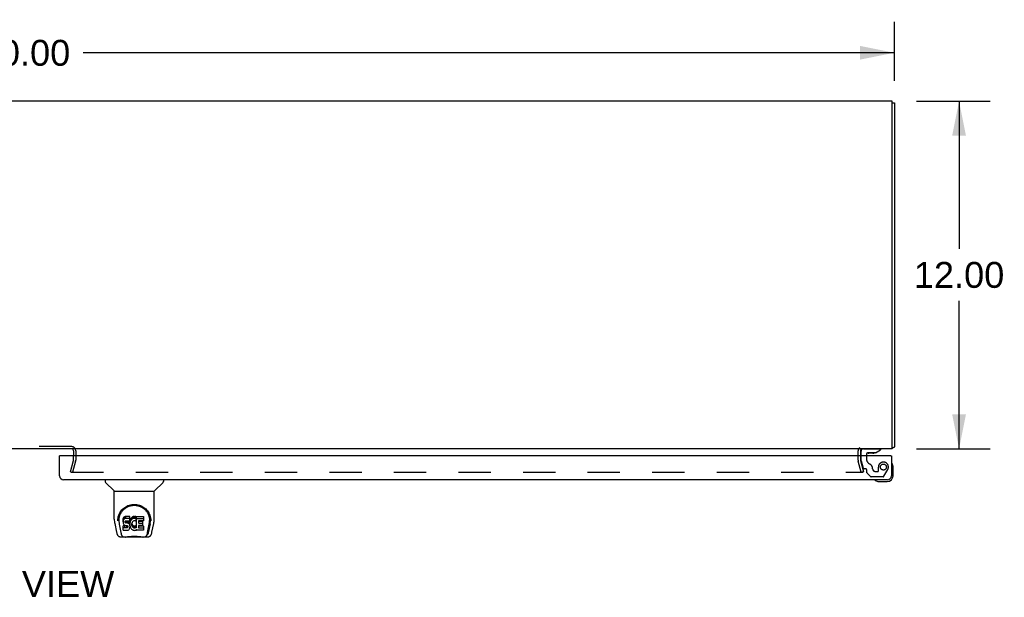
# Model space of a CAD drawing. Header units: inches. Extents: x 0 to 203, y 0 to 131.
# Tile 9 of 12: x 62 to 96, y 89 to 108. Entities that reach past the tile are written whole.
import ezdxf

# ---------------------------------------------------------------- set-up
doc = ezdxf.new("R2010")
doc.units = ezdxf.units.IN
doc.header["$LTSCALE"] = 11.137931
doc.header["$MEASUREMENT"] = 0
doc.linetypes.add('HIDDEN', pattern=[0.2, 0.1, -0.1])
doc.layers.get('0').update_dxf_attribs({"linetype": 'CONTINUOUS'})
for name, color, linetype in [('DEFAULT_2', 8, 'HIDDEN'), ('DIMENSIONS', 7, 'CONTINUOUS'), ('DOOR_ASSEMBLY_RIGHT', 7, 'CONTINUOUS')]:
    doc.layers.add(name, color=color, linetype=linetype)
doc.styles.get("Standard").update_dxf_attribs({"font": 'arial.ttf'})
doc.dimstyles.new('DIMSTYLE_1', dxfattribs={"dimtxt": 0.893417, "dimasz": 1.191223, "dimexe": 0.09, "dimexo": 0.07, "dimgap": 0.0375, "dimtad": 0, "dimtih": 1, "dimtoh": 1, "dimzin": 4, "dimdsep": 46, "dimtxsty": 'Standard', "dimblk": '_FILLED', "dimblk1": '_FILLED', "dimblk2": '_FILLED', "dimcen": 0.09, "dimazin": 1, "dimtfac": 1, "dimtdec": 3, "dimtofl": 0, "dimtmove": 0, "dimatfit": 3, "dimldrblk": '_FILLED', "dimfxl": 0, "dimtolj": 1, "dimtzin": 4, "dimarcsym": 0})

# ---------------------------------------------------------------- blocks, each defined once
blk = doc.blocks.new('_FILLED')
at = {"color": 0, "linetype": 'ByBlock'}
blk.add_solid([(0, 0), (-1, 0.2), (-1, -0.2)], dxfattribs=at)
blk = doc.blocks.new('*D1')
at = {"layer": 'DIMENSIONS', "color": 2, "linetype": 'Continuous'}
for p, q in [((32.239, 106.355), (32.239, 108.4)), ((92.239, 106.355), (92.239, 108.4)), ((32.239, 107.328), (60.231, 107.328)), ((92.239, 107.328), (64.246, 107.328))]:
    blk.add_line(p, q, dxfattribs=at)
at = {"layer": 'DIMENSIONS', "color": 2, "linetype": 'Continuous', "xscale": 1.1912225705, "yscale": 1.1912225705, "zscale": 1.1912225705, "rotation": 180}
blk.add_blockref('_FILLED', (32.239, 107.328), dxfattribs=at)
at = {"layer": 'DIMENSIONS', "color": 2, "linetype": 'Continuous', "xscale": 1.1912225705, "yscale": 1.1912225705, "zscale": 1.1912225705}
blk.add_blockref('_FILLED', (92.239, 107.328), dxfattribs=at)
at = {"layer": 'DIMENSIONS', "color": 2, "linetype": 'Continuous', "insert": (62.239, 107.774), "char_height": 0.8934, "width": 3.12198, "attachment_point": 2, "line_spacing_factor": 0.9}
blk.add_mtext('60.00', dxfattribs=at)
blk = doc.blocks.new('*D2')
at = {"layer": 'DIMENSIONS', "color": 2, "linetype": 'Continuous'}
for p, q in [((92.997, 105.664), (95.542, 105.664)), ((94.47, 105.664), (94.47, 100.558)), ((94.47, 93.664), (94.47, 98.771)), ((92.997, 93.664), (95.542, 93.664))]:
    blk.add_line(p, q, dxfattribs=at)
at = {"layer": 'DIMENSIONS', "color": 2, "linetype": 'Continuous', "xscale": 1.1912225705, "yscale": 1.1912225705, "zscale": 1.1912225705}
for p, rotation in [((94.47, 105.664), 90), ((94.47, 93.664), 270)]:
    blk.add_blockref('_FILLED', p, dxfattribs=dict(at, rotation=rotation))
at = {"layer": 'DIMENSIONS', "color": 2, "linetype": 'Continuous', "insert": (94.47, 100.111), "char_height": 0.8934, "width": 3.12198, "attachment_point": 2, "line_spacing_factor": 0.9}
blk.add_mtext('12.00', dxfattribs=at)

msp = doc.modelspace()

# ---------------------------------------------------------------- linework, layer by layer
at = {"color": 3, "linetype": 'Continuous'}
for p, q in [((92.164, 105.664), (32.314, 105.664)), ((92.164, 93.664), (92.164, 105.664)), ((92.239, 105.601), (92.239, 93.727)), ((92.164, 93.664), (32.314, 93.664)), ((63.914, 93.594), (63.914, 93.421)), ((91.064, 93.594), (91.064, 93.421))]:
    msp.add_line(p, q, dxfattribs=at)
at = {"color": 7, "linetype": 'Continuous'}
msp.add_line((92.164, 105.601), (92.239, 105.601), dxfattribs=at)
at = {"color": 3, "linetype": 'Continuous'}
for points in [[(92.195, 93.706), (92.197, 93.707), (92.198, 93.708), (92.2, 93.709), (92.202, 93.71), (92.205, 93.711), (92.207, 93.712), (92.209, 93.713), (92.212, 93.714), (92.215, 93.715), (92.217, 93.715), (92.222, 93.717)], [(92.222, 93.717), (92.224, 93.717), (92.226, 93.718), (92.228, 93.719), (92.23, 93.719), (92.232, 93.72), (92.233, 93.721), (92.235, 93.721), (92.236, 93.722), (92.237, 93.723), (92.237, 93.724), (92.238, 93.724), (92.238, 93.725), (92.239, 93.726), (92.239, 93.727)]]:
    msp.add_lwpolyline(points, dxfattribs=at)
for centre, radius, start, end in [((63.844, 93.594), 0.07, 6.4688, 90), ((91.134, 93.594), 0.07, 90, 180), ((92.094, 93.809), 0.145, 298.8685, 314.6014)]:
    msp.add_arc(centre, radius, start, end, dxfattribs=at)
at = {"color": 7, "linetype": 'Continuous'}
msp.add_arc((63.844, 93.594), 0.07, 0, 6.4688, dxfattribs=at)
at = {"layer": 'DEFAULT_2', "color": 8, "linetype": 'HIDDEN'}
for p, q in [((63.844, 93.739), (60.634, 93.739)), ((63.989, 93.594), (63.989, 93.266)), ((90.989, 93.266), (90.989, 93.594)), ((63.809, 92.871), (63.912, 93.255)), ((63.985, 93.236), (63.882, 92.852)), ((63.914, 93.266), (63.914, 93.421)), ((91.096, 92.852), (90.993, 93.236)), ((91.064, 93.421), (91.064, 93.266)), ((91.065, 93.255), (91.168, 92.871)), ((63.809, 92.871), (63.882, 92.852)), ((63.817, 92.866), (63.817, 92.865)), ((63.817, 92.865), (63.818, 92.863)), ((63.832, 92.852), (91.147, 92.852)), ((91.168, 92.871), (91.096, 92.852))]:
    msp.add_line(p, q, dxfattribs=at)
for points in [[(63.818, 92.87), (63.817, 92.868), (63.817, 92.866), (63.817, 92.866)], [(63.818, 92.863), (63.818, 92.862), (63.819, 92.86), (63.819, 92.859), (63.82, 92.857), (63.821, 92.856), (63.823, 92.855), (63.824, 92.854)], [(63.832, 92.852), (63.83, 92.852), (63.829, 92.852), (63.827, 92.852), (63.826, 92.853), (63.824, 92.854)], [(91.162, 92.866), (91.162, 92.865), (91.162, 92.863), (91.162, 92.862), (91.161, 92.86), (91.16, 92.859), (91.159, 92.857), (91.158, 92.856), (91.157, 92.855), (91.156, 92.854), (91.154, 92.853), (91.152, 92.852), (91.151, 92.852), (91.149, 92.852), (91.147, 92.852)], [(91.162, 92.87), (91.162, 92.868), (91.162, 92.866), (91.162, 92.866)]]:
    msp.add_lwpolyline(points, dxfattribs=at)
for centre, radius, start, end in [((63.844, 93.594), 0.145, 0, 90), ((91.134, 93.594), 0.145, 128.7549, 180), ((63.874, 93.266), 0.04, 345, 360), ((63.874, 93.266), 0.115, 345, 360), ((91.104, 93.266), 0.115, 180, 195), ((91.104, 93.266), 0.04, 180, 195)]:
    msp.add_arc(centre, radius, start, end, dxfattribs=at)
at = {"layer": 'DOOR_ASSEMBLY_RIGHT', "color": 7, "linetype": 'Continuous'}
for p, q in [((91.091, 93.421), (91.091, 93.585)), ((91.276, 93.495), (91.276, 93.421)), ((91.584, 93.526), (91.307, 93.526)), ((91.356, 93.51), (91.355, 93.51)), ((91.496, 93.51), (91.356, 93.51)), ((91.497, 93.51), (91.496, 93.51)), ((91.584, 93.526), (91.76, 93.625)), ((91.76, 93.664), (91.76, 93.625)), ((63.454, 93.421), (63.434, 93.421)), ((92.114, 93.421), (92.134, 93.421)), ((92.148, 93.158), (92.148, 93.159)), ((92.149, 93.154), (92.148, 93.158)), ((92.194, 93.026), (92.191, 93.063)), ((92.194, 92.736), (92.194, 93.026)), ((65.005, 92.596), (65.005, 92.534)), ((65.314, 92.208), (65.017, 92.506)), ((66.704, 92.208), (67.002, 92.506)), ((67.013, 92.596), (67.013, 92.534)), ((91.569, 92.583), (91.569, 92.583)), ((91.667, 92.539), (91.705, 92.536)), ((91.705, 92.536), (91.994, 92.536)), ((65.32, 92.202), (66.698, 92.202)), ((65.32, 91.231), (65.32, 92.202)), ((66.698, 91.231), (66.698, 92.202)), ((65.335, 91.088), (65.4, 90.782)), ((65.438, 91.176), (65.438, 91.175)), ((65.445, 91.262), (65.444, 91.199)), ((65.482, 91.189), (65.482, 91.165)), ((65.491, 91.068), (65.549, 90.775)), ((65.625, 91.234), (65.623, 91.21)), ((65.623, 91.144), (65.623, 91.21)), ((65.625, 91.167), (65.623, 91.144)), ((65.623, 91.144), (65.624, 91.12)), ((65.624, 91.12), (65.628, 91.096)), ((65.63, 91.257), (65.625, 91.234)), ((65.625, 91.167), (65.625, 91.234)), ((65.63, 91.191), (65.625, 91.167)), ((65.628, 91.096), (65.636, 91.074)), ((65.639, 91.28), (65.63, 91.257)), ((65.63, 91.191), (65.63, 91.257)), ((65.639, 91.213), (65.63, 91.191)), ((65.636, 91.074), (65.649, 91.054)), ((65.653, 91.3), (65.639, 91.28)), ((65.639, 91.213), (65.639, 91.28)), ((65.653, 91.233), (65.639, 91.213)), ((65.661, 91.308), (65.653, 91.3)), ((65.653, 91.233), (65.653, 91.3)), ((65.661, 91.241), (65.653, 91.233)), ((65.671, 91.314), (65.661, 91.308)), ((65.661, 91.241), (65.661, 91.308)), ((65.671, 91.247), (65.661, 91.241)), ((65.693, 91.324), (65.671, 91.314)), ((65.671, 91.247), (65.671, 91.314)), ((65.693, 91.257), (65.671, 91.247)), ((65.716, 91.331), (65.693, 91.324)), ((65.693, 91.257), (65.693, 91.324)), ((65.716, 91.264), (65.693, 91.257)), ((65.694, 91.132), (65.695, 91.147)), ((65.695, 91.124), (65.694, 91.132)), ((65.695, 91.147), (65.697, 91.162)), ((65.695, 91.124), (65.695, 91.147)), ((65.697, 91.117), (65.695, 91.124)), ((65.697, 91.162), (65.7, 91.169)), ((65.697, 91.117), (65.697, 91.162)), ((65.702, 91.111), (65.697, 91.117)), ((65.7, 91.169), (65.706, 91.174)), ((65.702, 91.111), (65.702, 91.17)), ((65.708, 91.107), (65.702, 91.111)), ((65.706, 91.174), (65.72, 91.178)), ((65.708, 91.174), (65.707, 91.174)), ((65.722, 91.17), (65.708, 91.174)), ((65.708, 91.107), (65.708, 91.174)), ((65.722, 91.103), (65.708, 91.107)), ((65.856, 91.331), (65.716, 91.331)), ((65.716, 91.264), (65.716, 91.331)), ((65.856, 91.264), (65.716, 91.264)), ((65.72, 91.178), (65.735, 91.179)), ((65.746, 91.17), (65.722, 91.17)), ((65.722, 91.103), (65.722, 91.17)), ((65.746, 91.104), (65.722, 91.103)), ((65.735, 91.179), (65.848, 91.179)), ((65.77, 91.169), (65.746, 91.17)), ((65.746, 91.104), (65.746, 91.17)), ((65.77, 91.102), (65.746, 91.104)), ((65.794, 91.164), (65.77, 91.169)), ((65.77, 91.102), (65.77, 91.169)), ((65.794, 91.097), (65.77, 91.102)), ((65.805, 91.159), (65.794, 91.164)), ((65.794, 91.097), (65.794, 91.164)), ((65.805, 91.092), (65.794, 91.097)), ((65.814, 91.152), (65.805, 91.159)), ((65.805, 91.092), (65.805, 91.159)), ((65.814, 91.085), (65.805, 91.092)), ((65.832, 91.135), (65.814, 91.152)), ((65.814, 91.085), (65.814, 91.152)), ((65.832, 91.069), (65.814, 91.085)), ((65.845, 91.115), (65.832, 91.135)), ((65.832, 91.069), (65.832, 91.135)), ((65.845, 91.049), (65.832, 91.069)), ((65.854, 91.093), (65.845, 91.115)), ((65.845, 91.049), (65.845, 91.115)), ((65.848, 91.179), (65.853, 91.18)), ((65.853, 91.18), (65.855, 91.185)), ((65.855, 91.089), (65.854, 91.093)), ((65.854, 91.026), (65.854, 91.093)), ((65.855, 91.185), (65.856, 91.198)), ((65.86, 91.167), (65.855, 91.123)), ((65.855, 91.056), (65.855, 91.123)), ((65.86, 91.1), (65.855, 91.056)), ((65.855, 91.056), (65.856, 91.034)), ((65.857, 91.288), (65.856, 91.331)), ((65.856, 91.264), (65.856, 91.331)), ((65.857, 91.222), (65.856, 91.264)), ((65.856, 91.198), (65.857, 91.222)), ((65.857, 91.222), (65.857, 91.288)), ((65.864, 91.189), (65.86, 91.167)), ((65.86, 91.1), (65.86, 91.167)), ((65.864, 91.122), (65.86, 91.1)), ((65.87, 91.211), (65.864, 91.189)), ((65.864, 91.122), (65.864, 91.189)), ((65.87, 91.144), (65.864, 91.122)), ((65.878, 91.231), (65.87, 91.211)), ((65.87, 91.144), (65.87, 91.211)), ((65.878, 91.164), (65.87, 91.144)), ((65.889, 91.251), (65.878, 91.231)), ((65.878, 91.164), (65.878, 91.231)), ((65.889, 91.184), (65.878, 91.164)), ((65.902, 91.269), (65.889, 91.251)), ((65.889, 91.184), (65.889, 91.251)), ((65.902, 91.202), (65.889, 91.184)), ((65.917, 91.286), (65.902, 91.269)), ((65.902, 91.202), (65.902, 91.269)), ((65.917, 91.219), (65.902, 91.202)), ((65.933, 91.301), (65.917, 91.286)), ((65.917, 91.219), (65.917, 91.286)), ((65.933, 91.234), (65.917, 91.219)), ((65.929, 91.098), (65.925, 91.072)), ((65.925, 91.072), (65.925, 91.045)), ((65.926, 91.032), (65.926, 91.072)), ((65.928, 91.091), (65.929, 91.086)), ((65.932, 91.111), (65.929, 91.098)), ((65.929, 91.086), (65.939, 91.061)), ((65.929, 91.019), (65.929, 91.086)), ((65.938, 91.123), (65.932, 91.111)), ((65.951, 91.314), (65.933, 91.301)), ((65.933, 91.234), (65.933, 91.301)), ((65.951, 91.247), (65.933, 91.234)), ((65.952, 91.146), (65.938, 91.123)), ((65.939, 91.061), (65.952, 91.038)), ((65.939, 90.994), (65.939, 91.061)), ((65.972, 91.323), (65.951, 91.314)), ((65.951, 91.247), (65.951, 91.314)), ((65.972, 91.256), (65.951, 91.247)), ((65.961, 91.156), (65.952, 91.146)), ((65.971, 91.164), (65.961, 91.156)), ((65.996, 91.175), (65.971, 91.164)), ((65.994, 91.328), (65.972, 91.323)), ((65.972, 91.256), (65.972, 91.323)), ((65.994, 91.261), (65.972, 91.256)), ((66.016, 91.33), (65.994, 91.328)), ((65.994, 91.261), (65.994, 91.328)), ((66.016, 91.263), (65.994, 91.261)), ((66.009, 91.178), (65.996, 91.175)), ((66.022, 91.178), (66.009, 91.178)), ((66.016, 91.33), (66.038, 91.329)), ((66.016, 91.263), (66.016, 91.33)), ((66.038, 91.263), (66.016, 91.263)), ((66.036, 91.174), (66.022, 91.178)), ((66.048, 91.17), (66.036, 91.174)), ((66.049, 91.328), (66.038, 91.329)), ((66.038, 91.263), (66.038, 91.329)), ((66.049, 91.261), (66.038, 91.263)), ((66.06, 91.324), (66.049, 91.328)), ((66.049, 91.261), (66.049, 91.328)), ((66.06, 91.257), (66.049, 91.261)), ((66.08, 91.24), (66.054, 91.172)), ((66.079, 91.312), (66.06, 91.324)), ((66.06, 91.257), (66.06, 91.324)), ((66.079, 91.245), (66.06, 91.257)), ((66.079, 91.312), (66.079, 91.245)), ((66.08, 91.309), (66.08, 91.245)), ((66.089, 91.329), (66.326, 91.329)), ((66.089, 90.937), (66.089, 91.329)), ((66.089, 91.262), (66.326, 91.262)), ((66.159, 91.175), (66.159, 91.107)), ((66.326, 91.179), (66.163, 91.179)), ((66.163, 91.169), (66.295, 91.169)), ((66.163, 91.103), (66.295, 91.103)), ((66.299, 91.165), (66.299, 91.025)), ((66.33, 91.325), (66.33, 91.183)), ((66.47, 90.775), (66.526, 91.065)), ((66.511, 90.81), (66.564, 91.08)), ((66.526, 91.065), (66.527, 91.068)), ((66.573, 91.262), (66.574, 91.199)), ((66.58, 91.175), (66.58, 91.176)), ((66.618, 90.782), (66.683, 91.088)), ((65.626, 90.858), (65.626, 90.999)), ((65.689, 91.004), (65.63, 91.004)), ((65.63, 90.937), (65.63, 91.004)), ((65.689, 90.938), (65.63, 90.937)), ((65.63, 90.853), (65.774, 90.853)), ((65.649, 91.054), (65.665, 91.036)), ((65.665, 91.036), (65.685, 91.023)), ((65.685, 91.023), (65.696, 91.019)), ((65.75, 91.005), (65.689, 91.004)), ((65.689, 90.938), (65.689, 91.004)), ((65.75, 90.938), (65.689, 90.938)), ((65.696, 91.019), (65.708, 91.017)), ((65.708, 91.017), (65.755, 91.017)), ((65.765, 91.006), (65.75, 91.005)), ((65.75, 90.938), (65.75, 91.005)), ((65.765, 90.939), (65.75, 90.938)), ((65.755, 91.017), (65.763, 91.016)), ((65.763, 91.016), (65.77, 91.014)), ((65.772, 91.009), (65.765, 91.006)), ((65.765, 90.939), (65.765, 91.006)), ((65.772, 90.943), (65.765, 90.939)), ((65.77, 91.014), (65.776, 91.009)), ((65.773, 91.011), (65.772, 91.009)), ((65.772, 90.943), (65.772, 91.009)), ((65.777, 90.948), (65.772, 90.943)), ((65.774, 90.853), (65.786, 90.855)), ((65.776, 91.009), (65.781, 91.003)), ((65.777, 90.948), (65.777, 91.007)), ((65.787, 90.96), (65.777, 90.948)), ((65.781, 91.003), (65.787, 90.989)), ((65.786, 90.855), (65.797, 90.859)), ((65.787, 90.96), (65.787, 90.991)), ((65.787, 90.989), (65.79, 90.974)), ((65.789, 90.967), (65.787, 90.96)), ((65.789, 90.967), (65.789, 90.979)), ((65.79, 90.974), (65.789, 90.967)), ((65.797, 90.859), (65.817, 90.872)), ((65.817, 90.872), (65.834, 90.889)), ((65.834, 90.889), (65.841, 90.899)), ((65.841, 90.899), (65.846, 90.91)), ((65.854, 91.026), (65.845, 91.049)), ((65.846, 90.91), (65.855, 90.932)), ((65.86, 91.003), (65.854, 91.026)), ((65.855, 90.932), (65.861, 90.956)), ((65.856, 91.034), (65.859, 91.012)), ((65.859, 91.012), (65.864, 90.99)), ((65.863, 90.979), (65.86, 91.003)), ((65.861, 90.956), (65.863, 90.979)), ((65.863, 90.979), (65.863, 90.994)), ((65.864, 90.99), (65.871, 90.969)), ((65.871, 90.969), (65.892, 90.929)), ((65.892, 90.929), (65.905, 90.911)), ((65.905, 90.911), (65.919, 90.894)), ((65.919, 90.894), (65.936, 90.879)), ((65.925, 91.045), (65.926, 91.032)), ((65.926, 91.032), (65.929, 91.019)), ((65.929, 91.019), (65.939, 90.994)), ((65.936, 90.879), (65.954, 90.866)), ((65.939, 90.994), (65.952, 90.971)), ((65.952, 91.038), (65.961, 91.028)), ((65.952, 90.971), (65.952, 91.038)), ((65.952, 90.971), (65.961, 90.961)), ((65.954, 90.866), (65.963, 90.861)), ((65.961, 91.028), (65.971, 91.019)), ((65.961, 90.961), (65.961, 91.028)), ((65.961, 90.961), (65.971, 90.952)), ((65.963, 90.861), (65.974, 90.857)), ((65.971, 91.019), (65.982, 91.011)), ((65.971, 90.952), (65.971, 91.019)), ((65.971, 90.952), (65.982, 90.944)), ((65.974, 90.857), (65.996, 90.851)), ((65.982, 91.011), (65.995, 91.006)), ((65.982, 90.944), (65.982, 91.011)), ((65.982, 90.944), (65.995, 90.94)), ((65.995, 91.006), (66.008, 91.004)), ((65.995, 90.94), (65.995, 91.006)), ((65.995, 90.94), (66.008, 90.937)), ((65.996, 90.851), (66.018, 90.849)), ((66.008, 91.004), (66.021, 91.004)), ((66.008, 90.937), (66.008, 91.004)), ((66.008, 90.937), (66.021, 90.937)), ((66.018, 90.849), (66.04, 90.852)), ((66.021, 91.004), (66.035, 91.006)), ((66.021, 90.937), (66.021, 91.004)), ((66.021, 90.937), (66.035, 90.939)), ((66.035, 91.006), (66.047, 91.01)), ((66.035, 90.939), (66.035, 91.006)), ((66.035, 90.939), (66.047, 90.943)), ((66.04, 90.852), (66.061, 90.859)), ((66.047, 91.01), (66.06, 91.015)), ((66.047, 90.943), (66.047, 91.01)), ((66.047, 90.943), (66.06, 90.948)), ((66.06, 91.015), (66.071, 91.023)), ((66.06, 90.948), (66.06, 91.015)), ((66.06, 90.948), (66.071, 90.956)), ((66.061, 90.859), (66.08, 90.87)), ((66.071, 91.023), (66.071, 90.956)), ((66.077, 91.022), (66.089, 91.004)), ((66.077, 90.955), (66.089, 90.937)), ((66.091, 90.87), (66.08, 90.87)), ((66.08, 90.87), (66.08, 90.87)), ((66.091, 90.857), (66.091, 90.87)), ((66.326, 90.853), (66.095, 90.853)), ((66.16, 91.016), (66.16, 90.939)), ((66.295, 91.021), (66.165, 91.021)), ((66.165, 91.001), (66.326, 91.001)), ((66.165, 90.934), (66.326, 90.934)), ((66.331, 90.996), (66.331, 90.857)), ((65.524, 90.628), (65.726, 90.628)), ((65.566, 90.706), (65.559, 90.706)), ((65.568, 90.7), (65.568, 90.701)), ((65.611, 90.628), (65.605, 90.628)), ((65.611, 90.628), (65.61, 90.628)), ((66.302, 90.616), (65.716, 90.616)), ((66.293, 90.628), (66.494, 90.628)), ((66.409, 90.628), (66.407, 90.628)), ((66.45, 90.701), (66.453, 90.711)), ((66.45, 90.7), (66.45, 90.701)), ((66.459, 90.706), (66.452, 90.706))]:
    msp.add_line(p, q, dxfattribs=at)
at = {"layer": 'DOOR_ASSEMBLY_RIGHT', "color": 8, "linetype": 'HIDDEN'}
for p, q in [((91.17, 93.664), (91.76, 93.664)), ((91.091, 93.254), (91.091, 93.421)), ((91.091, 93.254), (91.16, 92.998)), ((91.276, 93.421), (91.276, 93.311)), ((91.234, 92.975), (91.19, 92.975)), ((91.293, 92.838), (91.293, 92.916)), ((91.299, 92.824), (91.414, 92.709)), ((91.577, 92.885), (91.671, 92.885)), ((91.687, 92.901), (91.687, 93.034)), ((91.874, 92.715), (92.008, 92.948)), ((91.848, 92.7), (91.435, 92.7))]:
    msp.add_line(p, q, dxfattribs=at)
at = {"layer": 'DOOR_ASSEMBLY_RIGHT', "color": 3, "linetype": 'Continuous'}
for p, q in [((63.434, 92.731), (63.434, 93.421)), ((92.114, 93.421), (63.454, 93.421)), ((92.134, 93.421), (92.134, 92.731)), ((91.999, 92.596), (63.569, 92.596))]:
    msp.add_line(p, q, dxfattribs=at)
at = {"layer": 'DOOR_ASSEMBLY_RIGHT', "color": 7, "linetype": 'Continuous'}
for points in [[(92.148, 93.159), (92.148, 93.161), (92.147, 93.161)], [(91.569, 92.583), (91.571, 92.582), (91.572, 92.582), (91.574, 92.582), (91.576, 92.581)], [(65.438, 91.189), (65.441, 91.23), (65.448, 91.28), (65.459, 91.326), (65.473, 91.371), (65.49, 91.412), (65.51, 91.452), (65.532, 91.489), (65.557, 91.524), (65.584, 91.557), (65.614, 91.587), (65.645, 91.615), (65.679, 91.641), (65.715, 91.664), (65.752, 91.685), (65.792, 91.703), (65.833, 91.719), (65.876, 91.731), (65.92, 91.739), (65.964, 91.745), (66.009, 91.746), (66.055, 91.745), (66.099, 91.739), (66.143, 91.73), (66.186, 91.718), (66.227, 91.703), (66.267, 91.685), (66.304, 91.664), (66.34, 91.641), (66.374, 91.615), (66.405, 91.587), (66.435, 91.556), (66.462, 91.523), (66.487, 91.488), (66.509, 91.451), (66.529, 91.412), (66.546, 91.37), (66.56, 91.326), (66.571, 91.279), (66.577, 91.229), (66.58, 91.189)], [(65.482, 91.189), (65.483, 91.209), (65.484, 91.233), (65.487, 91.257), (65.49, 91.281), (65.495, 91.304), (65.501, 91.328), (65.508, 91.35), (65.515, 91.372), (65.524, 91.394), (65.533, 91.415), (65.543, 91.435), (65.554, 91.455), (65.566, 91.474), (65.578, 91.492), (65.591, 91.509), (65.604, 91.526), (65.618, 91.541), (65.632, 91.556), (65.646, 91.571), (65.661, 91.584), (65.676, 91.597), (65.691, 91.609), (65.706, 91.62), (65.722, 91.631), (65.738, 91.64), (65.754, 91.65), (65.769, 91.658), (65.785, 91.666), (65.801, 91.673), (65.817, 91.679), (65.833, 91.685), (65.849, 91.691), (65.865, 91.696), (65.881, 91.7), (65.897, 91.704), (65.913, 91.707), (65.929, 91.71), (65.945, 91.712), (65.961, 91.713), (65.977, 91.715), (65.992, 91.715), (66.008, 91.716), (66.024, 91.715), (66.04, 91.715), (66.056, 91.714), (66.072, 91.712), (66.088, 91.71), (66.104, 91.707), (66.12, 91.704), (66.136, 91.7), (66.152, 91.696), (66.168, 91.691), (66.184, 91.686), (66.2, 91.68), (66.216, 91.673), (66.232, 91.666), (66.248, 91.658), (66.264, 91.65), (66.28, 91.641), (66.295, 91.631), (66.311, 91.621), (66.326, 91.609), (66.342, 91.598), (66.357, 91.585), (66.371, 91.571), (66.386, 91.557), (66.4, 91.542), (66.414, 91.526), (66.427, 91.51), (66.44, 91.492), (66.452, 91.474), (66.464, 91.455), (66.475, 91.436), (66.485, 91.415), (66.494, 91.394), (66.503, 91.373), (66.511, 91.351), (66.517, 91.328), (66.523, 91.305), (66.528, 91.281), (66.532, 91.257), (66.534, 91.233), (66.536, 91.209), (66.536, 91.189)], [(65.32, 91.231), (65.321, 91.198), (65.324, 91.158), (65.329, 91.118), (65.335, 91.088)], [(65.438, 91.176), (65.438, 91.181), (65.438, 91.188)], [(65.482, 91.165), (65.482, 91.149), (65.484, 91.121), (65.487, 91.093), (65.491, 91.068)], [(66.527, 91.068), (66.528, 91.072), (66.528, 91.075), (66.529, 91.078), (66.529, 91.081), (66.53, 91.084), (66.53, 91.087), (66.531, 91.09), (66.531, 91.094), (66.532, 91.097), (66.532, 91.101), (66.533, 91.105), (66.533, 91.109), (66.533, 91.113), (66.534, 91.117), (66.534, 91.121), (66.535, 91.125), (66.535, 91.13), (66.535, 91.134), (66.535, 91.139), (66.536, 91.143), (66.536, 91.148), (66.536, 91.153), (66.536, 91.158), (66.536, 91.163), (66.536, 91.189)], [(66.58, 91.188), (66.58, 91.181), (66.58, 91.176)], [(66.683, 91.088), (66.689, 91.118), (66.694, 91.158), (66.697, 91.197), (66.698, 91.231)], [(65.4, 90.782), (65.403, 90.769), (65.408, 90.751), (65.413, 90.734), (65.418, 90.719), (65.424, 90.705), (65.43, 90.693), (65.436, 90.682), (65.444, 90.671), (65.452, 90.661), (65.461, 90.652), (65.471, 90.644), (65.482, 90.638), (65.495, 90.633), (65.508, 90.629), (65.521, 90.628), (65.524, 90.628)], [(65.549, 90.775), (65.551, 90.763), (65.554, 90.749), (65.557, 90.736), (65.561, 90.723), (65.565, 90.711), (65.568, 90.701)], [(65.63, 91.004), (65.63, 91.004), (65.629, 91.004), (65.629, 91.004), (65.628, 91.004), (65.628, 91.003), (65.627, 91.003), (65.627, 91.003), (65.627, 91.002), (65.626, 91.002), (65.626, 91.002), (65.626, 91.001), (65.626, 91.001), (65.626, 91), (65.626, 90.999)], [(65.63, 90.937), (65.63, 90.937), (65.629, 90.937), (65.629, 90.937), (65.628, 90.937), (65.628, 90.937), (65.627, 90.936), (65.627, 90.936), (65.627, 90.936), (65.626, 90.935), (65.626, 90.935), (65.626, 90.934), (65.626, 90.934), (65.626, 90.933), (65.626, 90.933)], [(66.453, 90.711), (66.457, 90.723), (66.461, 90.736), (66.464, 90.749), (66.467, 90.763), (66.47, 90.775)], [(66.494, 90.628), (66.496, 90.628), (66.51, 90.629), (66.523, 90.632), (66.535, 90.637), (66.547, 90.644), (66.557, 90.652), (66.566, 90.661), (66.574, 90.671), (66.582, 90.681), (66.588, 90.693), (66.594, 90.705), (66.6, 90.719), (66.605, 90.734), (66.61, 90.75), (66.615, 90.769), (66.618, 90.782)], [(65.568, 90.7), (65.574, 90.688), (65.58, 90.675), (65.586, 90.665), (65.593, 90.655), (65.6, 90.647), (65.608, 90.64), (65.617, 90.635), (65.627, 90.631), (65.637, 90.628), (65.645, 90.628)], [(65.726, 90.628), (65.746, 90.628), (65.768, 90.63), (65.792, 90.632), (65.816, 90.635), (65.842, 90.638), (65.869, 90.64), (65.896, 90.643), (65.924, 90.645), (65.953, 90.647), (65.983, 90.648), (66.012, 90.649), (66.041, 90.648), (66.07, 90.647), (66.099, 90.645), (66.126, 90.643), (66.153, 90.64), (66.179, 90.637), (66.205, 90.634), (66.229, 90.632), (66.251, 90.63), (66.273, 90.628), (66.293, 90.628)], [(65.726, 90.628), (65.748, 90.628), (65.774, 90.63), (65.802, 90.632), (65.83, 90.635), (65.859, 90.638), (65.888, 90.641), (65.918, 90.643), (65.948, 90.645), (65.978, 90.646), (66.009, 90.647), (66.039, 90.646), (66.069, 90.645), (66.1, 90.643), (66.13, 90.641), (66.159, 90.638), (66.188, 90.635), (66.216, 90.632), (66.244, 90.63), (66.27, 90.628), (66.293, 90.628)], [(66.373, 90.628), (66.381, 90.628), (66.391, 90.631), (66.401, 90.635), (66.41, 90.64), (66.418, 90.647), (66.425, 90.655), (66.432, 90.665), (66.438, 90.675), (66.445, 90.688), (66.45, 90.7)]]:
    msp.add_lwpolyline(points, dxfattribs=at)
at = {"layer": 'DOOR_ASSEMBLY_RIGHT', "color": 8, "linetype": 'HIDDEN'}
msp.add_circle((91.859, 93.034), 0.103, dxfattribs=at)
at = {"layer": 'DOOR_ASSEMBLY_RIGHT', "color": 7, "linetype": 'Continuous'}
for centre, radius, start, end in [((91.17, 93.585), 0.079, 90, 180), ((91.307, 93.495), 0.031, 90, 180), ((91.356, 93.6), 0.09, 235.8656, 269.328), ((91.496, 93.6), 0.09, 270.672, 304.6434), ((92.149, 93.146), 0.015, 96.3796, 180), ((92.146, 93.146), 0.015, 30.8899, 83.6204), ((91.944, 93.026), 0.25, 0, 30.8899), ((65.045, 92.534), 0.0394, 180, 225), ((66.974, 92.534), 0.0394, 315, 360), ((91.584, 92.581), 0.015, 90, 173.6204), ((91.584, 92.584), 0.015, 186.3796, 239.1101), ((91.705, 92.786), 0.25, 239.1101, 270), ((91.994, 92.736), 0.2, 270, 360), ((65.328, 92.222), 0.0197, 225, 262.5), ((66.69, 92.222), 0.0197, 277.5, 315), ((65.716, 90.636), 0.0197, 203.607, 270), ((66.302, 90.636), 0.0197, 270, 336.393)]:
    msp.add_arc(centre, radius, start, end, dxfattribs=at)
at = {"layer": 'DOOR_ASSEMBLY_RIGHT', "color": 8, "linetype": 'HIDDEN'}
for centre, radius, start, end in [((91.464, 93.311), 0.188, 180, 244.2582), ((91.302, 92.975), 0.185, 0, 64.2582), ((91.859, 93.034), 0.172, 330, 180), ((91.19, 93.006), 0.031, 195, 270), ((91.234, 92.916), 0.059, 0, 90), ((91.313, 92.838), 0.02, 180, 225), ((91.577, 92.975), 0.09, 180, 270), ((91.671, 92.901), 0.016, 270, 360), ((91.435, 92.73), 0.03, 225, 270), ((91.848, 92.73), 0.03, 270, 330)]:
    msp.add_arc(centre, radius, start, end, dxfattribs=at)
at = {"layer": 'DOOR_ASSEMBLY_RIGHT', "color": 3, "linetype": 'Continuous'}
for centre, start, end in [((63.569, 92.731), 180, 270), ((91.999, 92.731), 270, 360)]:
    msp.add_arc(centre, 0.135, start, end, dxfattribs=at)
at = {"layer": 'DOOR_ASSEMBLY_RIGHT', "color": 7, "linetype": 'Continuous'}
for centre, major_axis, ratio, start_param, end_param in [((66.009, 91.189), (0, 0.565), 0.999848, 1.137008, 1.553352), ((66.009, 91.189), (0, 0.565), 0.999848, 4.519536, 5.145564), ((66.05, 91.174), (0, 0.00448), 1, -3.557718, -1.937287), ((66.076, 91.309), (0.00448, 0), 1, 0.003891, 0.905353), ((66.076, 91.242), (0.00448, 0), 1, 5.916695, 7.188538), ((66.163, 91.175), (0, 0.00448), 1, 0, 1.570796), ((66.163, 91.174), (0.00448, 0), 1, -2.747552, -2.072978), ((66.163, 91.107), (0, 0.00448), 1, 1.570796, 3.141593), ((66.163, 91.174), (0, 0.00448), 1, -3.643774, -3.141593), ((66.295, 91.165), (0, 0.00448), 1, -1.570796, 0), ((66.295, 91.098), (0, 0.00448), 1, -1.570796, 0), ((66.326, 91.325), (0, 0.00448), 1, -1.570796, 0), ((66.326, 91.258), (0, 0.00448), 1, -1.570796, 0), ((66.326, 91.183), (0, 0.00448), 1, -3.141593, -1.570796), ((65.63, 90.858), (0, 0.00483), 1, 1.570796, 3.141593), ((66.073, 91.019), (0.00448, 0), 1, 1.570796, 2.222579), ((66.073, 90.952), (0.00448, 0), 1, 1.570796, 2.222579), ((66.073, 91.019), (0, 0.00448), 1, -0.975826, 0), ((66.073, 90.952), (0, 0.00448), 1, -0.975826, 0), ((66.095, 90.857), (0, 0.00448), 1, 1.570796, 3.141593), ((66.165, 91.016), (0, 0.00448), 1, 0, 1.570796), ((66.165, 91.005), (0, 0.00448), 1, 1.570796, 3.141593), ((66.165, 90.939), (0, 0.00448), 1, 1.570796, 3.141593), ((66.295, 91.025), (0, 0.00448), 1, -3.141593, -1.570796), ((66.326, 90.996), (0, 0.00448), 1, -1.570796, 0), ((66.326, 90.93), (0, 0.00448), 1, -1.570796, 0), ((66.326, 90.857), (0, 0.00448), 1, -3.141593, -1.570796), ((66.453, 91.061), (-0.007, 0.354), 0.213027, -3.145575, -2.360177)]:
    msp.add_ellipse(centre, major_axis=major_axis, ratio=ratio, start_param=start_param, end_param=end_param, dxfattribs=at)

# ---------------------------------------------------------------- texts
at = {"layer": 'DIMENSIONS', "color": 2, "linetype": 'Continuous', "insert": (62.27, 89.449), "char_height": 0.8934, "width": 6.08786, "attachment_point": 2, "line_spacing_factor": 0.9}
msp.add_mtext('TOP VIEW', dxfattribs=at)

# ---------------------------------------------------------------- dimensions: what is measured, and where the dimension line sits
at = {"layer": 'DIMENSIONS', "color": 2, "linetype": 'Continuous'}
dim = msp.add_linear_dim(base=(92.239, 107.328), p1=(32.239, 108.47), p2=(92.239, 108.47), dimstyle='DIMSTYLE_1', dxfattribs=at)
dim.commit()
dim.dimension.update_dxf_attribs({"geometry": '*D1', "text_midpoint": (62.232, 107.323), "dimtype": 160})
dim = msp.add_linear_dim(base=(94.47, 93.664), p1=(92.927, 105.664), p2=(92.927, 93.664), angle=270, dimstyle='DIMSTYLE_1', dxfattribs=at)
dim.commit()
dim.dimension.update_dxf_attribs({"geometry": '*D2', "text_midpoint": (94.508, 99.659), "dimtype": 160})

doc.saveas('drawing.dxf')
